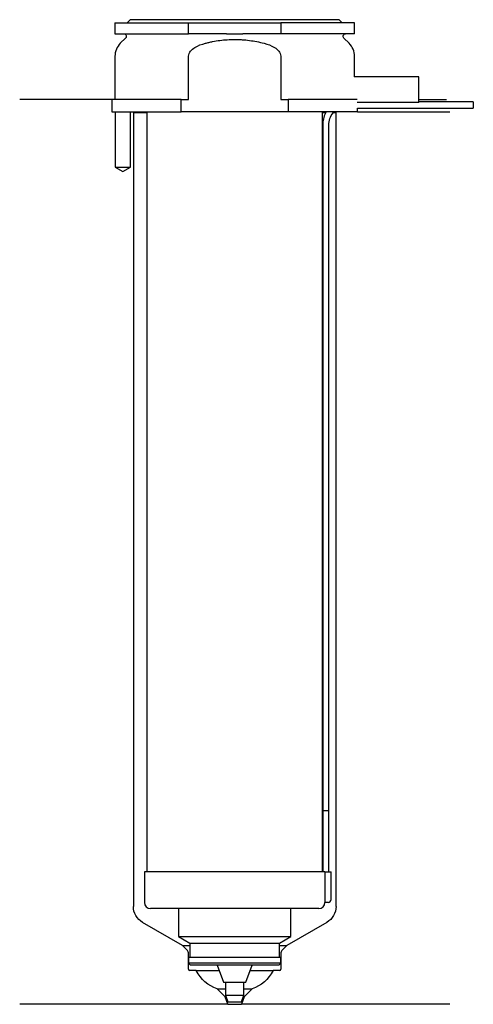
# Model space of a CAD drawing. Header units: inches. Extents: x 23 to 96, y 124 to 284.
import ezdxf

# ---------------------------------------------------------------- set-up
doc = ezdxf.new("R2010")
doc.units = ezdxf.units.IN
for name, color, linetype in [('201', 7, 'Continuous'), ('30', 7, 'Continuous'), ('32', 7, 'Continuous')]:
    doc.layers.add(name, color=color, linetype=linetype)

msp = doc.modelspace()

# ---------------------------------------------------------------- linework, layer by layer
at = {"layer": '201', "color": 113}
for p, q in [((37.53, 271.31), (22.53, 271.31)), ((37.53, 271.31), (37.53, 269.31)), ((87.53, 271.31), (92.01, 271.31)), ((38.08, 269.31), (38.08, 260.31)), ((40.58, 260.31), (40.58, 269.31)), ((40.93, 269.31), (41.03, 269.21)), ((41.03, 269.21), (41.03, 139.88)), ((41.03, 269.21), (43.23, 269.21)), ((71.83, 269.21), (72.37, 269.21)), ((73.64, 269.21), (74.03, 269.21)), ((74.03, 269.21), (74.13, 269.31)), ((74.03, 139.88), (74.03, 269.21)), ((77.53, 269.31), (92.53, 269.31)), ((38.08, 260.31), (39.33, 259.59)), ((39.33, 259.59), (40.58, 260.31)), ((49.02, 133.53), (42.53, 137.28)), ((72.53, 137.28), (66.03, 133.53)), ((49.73, 132.82), (49.02, 133.53)), ((49.02, 133.53), (50.22, 133.53)), ((64.83, 133.53), (66.03, 133.53)), ((66.03, 133.53), (65.32, 132.82)), ((50.02, 129.63), (50.02, 132.12)), ((65.03, 132.12), (65.03, 129.63)), ((51.28, 129.43), (50.22, 129.43)), ((51.28, 129.43), (55, 129.43)), ((60.05, 129.43), (63.78, 129.43)), ((64.83, 129.43), (63.78, 129.43)), ((54.69, 126.43), (56.03, 126.43)), ((55.99, 125.13), (54.69, 126.43)), ((55.99, 125.13), (56.13, 125.13)), ((56.43, 123.93), (55.99, 125.13)), ((59.06, 125.13), (58.63, 123.93)), ((58.92, 125.13), (59.06, 125.13)), ((59.03, 126.43), (60.36, 126.43)), ((60.36, 126.43), (59.06, 125.13)), ((56.43, 123.93), (22.53, 123.93)), ((56.43, 123.93), (58.63, 123.93)), ((92.53, 123.93), (58.63, 123.93))]:
    msp.add_line(p, q, dxfattribs=at)
at = {"layer": '201', "color": 113, "extrusion": (0, 0, -1)}
for centre, radius, start, end in [((-44.03, 139.88), 3, 300, 360), ((-71.03, 139.88), 3, 180, 240), ((-56.65, 132.1), 6, 289.0609, 333.5656), ((-58.4, 132.1), 6, 206.4344, 250.9391)]:
    msp.add_arc(centre, radius, start, end, dxfattribs=at)
at = {"layer": '201', "color": 113}
for centre, radius, start, end in [((49.02, 132.12), 1, 0, 45), ((66.03, 132.12), 1, 135, 180), ((50.22, 129.63), 0.2, 180, 270), ((64.83, 129.63), 0.2, -90, 0)]:
    msp.add_arc(centre, radius, start, end, dxfattribs=at)
at = {"layer": '30', "color": 113}
for p, q in [((40.53, 284.31), (40.03, 283.81)), ((74.53, 284.31), (40.53, 284.31)), ((75.03, 283.81), (74.53, 284.31)), ((38.03, 283.81), (38.03, 282.01)), ((38.03, 283.81), (50.03, 283.81)), ((50.03, 283.81), (65.03, 283.81)), ((50.03, 282.01), (50.03, 283.81)), ((65.03, 283.81), (65.03, 282.01)), ((77.03, 283.81), (65.03, 283.81)), ((77.03, 282.01), (77.03, 283.81)), ((38.03, 282.01), (50.03, 282.01)), ((39.76, 281.33), (38.9, 280.48)), ((56.18, 282.01), (50.03, 282.01)), ((65.03, 282.01), (58.87, 282.01)), ((77.03, 282.01), (65.03, 282.01)), ((76.15, 280.48), (75.29, 281.33)), ((38.03, 278.35), (38.03, 271.31)), ((50.03, 271.31), (50.03, 278.35)), ((65.03, 278.35), (65.03, 271.31)), ((77.03, 275.01), (77.03, 278.35)), ((48.81, 271.31), (37.53, 271.31)), ((37.53, 271.31), (37.53, 269.31)), ((48.81, 269.31), (48.81, 271.31)), ((48.81, 271.31), (50.03, 271.31)), ((65.03, 271.31), (66.24, 271.31)), ((77.49, 271.31), (66.24, 271.31)), ((66.24, 271.31), (66.24, 269.31)), ((77.53, 269.31), (77.53, 269.91)), ((77.53, 269.91), (96.38, 269.91)), ((96.38, 270.91), (87.53, 270.91)), ((96.38, 270.91), (96.38, 269.91)), ((37.53, 269.31), (48.81, 269.31)), ((38.08, 269.31), (38.08, 260.31)), ((40.58, 260.31), (40.58, 269.31)), ((43.23, 269.31), (43.23, 145.51)), ((66.24, 269.31), (48.81, 269.31)), ((77.53, 269.31), (66.24, 269.31)), ((71.83, 145.51), (71.83, 269.31)), ((71.88, 267.41), (71.88, 155.51)), ((72.88, 155.51), (72.88, 267.41)), ((38.08, 260.31), (40.58, 260.31)), ((71.88, 155.51), (71.88, 145.51)), ((71.88, 155.51), (72.88, 155.51)), ((71.88, 155.51), (72.88, 155.51)), ((72.88, 145.51), (72.88, 155.51)), ((42.83, 145.51), (42.83, 140.51)), ((72.2, 145.51), (42.83, 145.51)), ((72.2, 145.51), (72.2, 141.01)), ((72.2, 145.51), (73.23, 145.51)), ((73.23, 141.01), (73.23, 145.51)), ((72.73, 140.51), (72.22, 140.51)), ((71.23, 139.51), (43.83, 139.51)), ((48.38, 139.51), (48.38, 134.98)), ((66.68, 134.98), (66.68, 139.51)), ((48.38, 134.98), (66.68, 134.98)), ((48.38, 134.98), (50.22, 133.91)), ((64.83, 133.91), (66.68, 134.98)), ((50.22, 133.91), (64.83, 133.91)), ((50.22, 133.91), (50.22, 131.61)), ((64.83, 131.61), (64.83, 133.91)), ((50.02, 131.61), (65.03, 131.61)), ((50.02, 131.61), (50.02, 130.61)), ((65.03, 130.61), (65.03, 131.61)), ((50.02, 130.61), (50.32, 130.31)), ((65.03, 130.61), (50.02, 130.61)), ((64.73, 130.31), (50.32, 130.31)), ((54.67, 130.31), (55.73, 127.51)), ((59.33, 127.51), (60.38, 130.31)), ((64.73, 130.31), (65.03, 130.61)), ((55.73, 127.51), (59.33, 127.51)), ((56.03, 127.51), (56.03, 125.41)), ((59.03, 125.41), (59.03, 127.51)), ((56.03, 125.41), (56.43, 124.31)), ((56.03, 125.41), (59.03, 125.41)), ((58.63, 124.31), (59.03, 125.41)), ((56.43, 124.31), (58.63, 124.31))]:
    msp.add_line(p, q, dxfattribs=at)
at = {"layer": '30', "color": 113, "extrusion": (0, 0, -1)}
for centre, radius, start, end in [((-39.48, 281.61), 0.4, 90, 225), ((-75.58, 281.61), 0.4, -45, 90), ((-75.38, 267.41), 2.5, 0, 49.4634)]:
    msp.add_arc(centre, radius, start, end, dxfattribs=at)
at = {"layer": '30', "color": 113}
for centre, radius, start, end in [((41.03, 278.35), 3, 135, 180), ((74.03, 278.35), 3, 0, 45), ((75.38, 267.41), 3.5, 147.1205, 180), ((43.83, 140.51), 1, 180, 270), ((71.23, 140.51), 1, -90, 0), ((72.73, 141.01), 0.5, -90, 0)]:
    msp.add_arc(centre, radius, start, end, dxfattribs=at)
for points, knots in [([(52.76, 280.48), (52.95, 280.53), (53.15, 280.57), (53.54, 280.66), (53.74, 280.7), (54.33, 280.82), (54.73, 280.89), (55.92, 281.04), (56.72, 281.1), (57.73, 281.1), (57.93, 281.09), (58.33, 281.08), (58.54, 281.07), (59.14, 281.03), (59.54, 280.99), (60.74, 280.83), (61.52, 280.67), (62.3, 280.48)], [0, 0, 0, 0, 0.0625, 0.0625, 0.125, 0.125, 0.25, 0.25, 0.5, 0.5, 0.5625, 0.5625, 0.625, 0.625, 0.75, 0.75, 1, 1, 1, 1]), ([(56.18, 282.01), (56.63, 282.01), (57.08, 282.01), (57.63, 282.01), (57.75, 282.01), (57.97, 282.01), (58.08, 282.01), (58.42, 282.01), (58.64, 282.01), (58.87, 282.01)], [0, 0, 0, 0, 0.5, 0.5, 0.625, 0.625, 0.75, 0.75, 1, 1, 1, 1]), ([(50.03, 278.35), (50.03, 278.97), (50.53, 279.48), (51.58, 280.12), (52.16, 280.32), (52.76, 280.48)], [0, 0, 0, 0, 0.5, 0.5, 1, 1, 1, 1]), ([(62.3, 280.48), (62.89, 280.32), (63.48, 280.12), (64.53, 279.48), (65.03, 278.97), (65.03, 278.35)], [0, 0, 0, 0, 0.5, 0.5, 1, 1, 1, 1]), ([(72.2, 141.01), (72.2, 140.96), (72.2, 140.9), (72.2, 140.8), (72.21, 140.75), (72.21, 140.66), (72.21, 140.62), (72.22, 140.56), (72.22, 140.54), (72.22, 140.53), (72.22, 140.52), (72.22, 140.51)], [0, 0, 0, 0, 0.20806, 0.20806, 0.416347, 0.416347, 0.62495, 0.62495, 0.835236, 0.835236, 1, 1, 1, 1])]:
    msp.add_open_spline(points, degree=3, knots=knots, dxfattribs=at)
at = {"layer": '32', "color": 113}
for p, q in [((87.53, 275.01), (76.99, 275.01)), ((87.53, 270.81), (87.53, 275.01)), ((87.53, 270.81), (77.49, 270.81))]:
    msp.add_line(p, q, dxfattribs=at)

doc.saveas('drawing.dxf')
